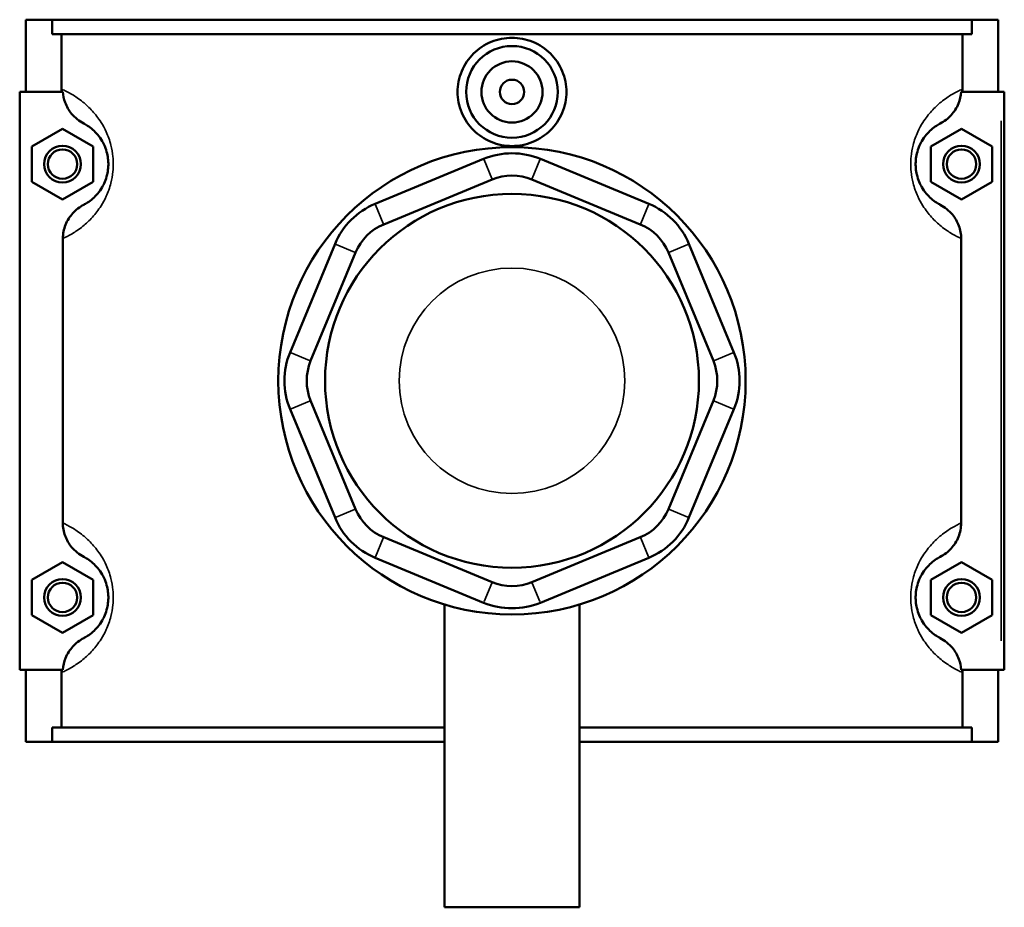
# Model space of a CAD drawing. Header units: inches. Extents: x -1.9 to 48.9, y -1.4 to 48.3.
# Tile 7 of 10: x 16.1 to 22.4, y 32 to 37.7. Entities that reach past the tile are written whole.
import ezdxf

# ---------------------------------------------------------------- set-up
doc = ezdxf.new("R2010")
doc.units = ezdxf.units.IN
doc.header["$MEASUREMENT"] = 0
doc.layers.add('Visible (ANSI)', color=7, linetype='Continuous', lineweight=50)
doc.layers.add('Visible Narrow (ANSI)', color=7, linetype='Continuous', lineweight=35)

msp = doc.modelspace()

# ---------------------------------------------------------------- linework, layer by layer
at = {"layer": 'Visible (ANSI)'}
for p, q in [((16.146, 37.7168), (16.146, 37.2518)), ((16.146, 37.7168), (16.3155, 37.7168)), ((16.3155, 37.7168), (22.2365, 37.7168)), ((16.3155, 37.6238), (16.3155, 37.7168)), ((22.2365, 37.7168), (22.2365, 37.6238)), ((22.2365, 37.7168), (22.406, 37.7168)), ((22.406, 37.7168), (22.406, 37.2518)), ((22.2365, 37.6238), (16.3155, 37.6238)), ((16.376, 37.2699), (16.376, 37.6238)), ((22.1761, 37.2699), (22.1761, 37.6238)), ((16.3848, 37.2518), (16.1067, 37.2518)), ((16.1067, 37.2518), (16.1067, 33.5318)), ((22.1673, 37.2518), (22.4257, 37.2518)), ((22.4257, 37.2518), (22.4454, 37.2518)), ((22.4454, 33.5318), (22.4454, 37.2518)), ((16.1854, 36.9004), (16.3823, 37.0141)), ((16.3823, 37.0141), (16.5791, 36.9004)), ((22.1698, 37.0141), (21.973, 36.9004)), ((22.3667, 36.9004), (22.1698, 37.0141)), ((16.1854, 36.6731), (16.1854, 36.9004)), ((16.5791, 36.9004), (16.5791, 36.6731)), ((21.973, 36.9004), (21.973, 36.6731)), ((22.3667, 36.6731), (22.3667, 36.9004)), ((19.0933, 36.8204), (18.3951, 36.5312)), ((20.157, 36.5312), (19.4588, 36.8204)), ((16.3823, 36.5595), (16.1854, 36.6731)), ((16.5791, 36.6731), (16.3823, 36.5595)), ((18.4499, 36.3988), (19.1481, 36.688)), ((19.404, 36.688), (20.1022, 36.3988)), ((21.973, 36.6731), (22.1698, 36.5595)), ((22.1698, 36.5595), (22.3667, 36.6731)), ((16.3844, 36.3074), (16.3844, 34.4762)), ((18.1366, 36.2727), (17.8474, 35.5745)), ((20.7047, 35.5745), (20.4154, 36.2727)), ((22.1677, 34.4762), (22.1677, 36.3074)), ((17.9798, 35.5197), (18.269, 36.2179)), ((20.2831, 36.2179), (20.5723, 35.5197)), ((18.269, 34.5657), (17.9798, 35.2639)), ((20.5723, 35.2639), (20.2831, 34.5657)), ((17.8474, 35.209), (18.1366, 34.5108)), ((20.4154, 34.5108), (20.7047, 35.209)), ((19.1481, 34.0955), (18.4499, 34.3847)), ((20.1022, 34.3847), (19.404, 34.0955)), ((18.3951, 34.2524), (19.0933, 33.9632)), ((19.4588, 33.9632), (20.157, 34.2524)), ((16.1854, 34.1104), (16.3823, 34.2241)), ((16.3823, 34.2241), (16.5791, 34.1104)), ((22.1698, 34.2241), (21.973, 34.1104)), ((22.3667, 34.1104), (22.1698, 34.2241)), ((16.1854, 33.8831), (16.1854, 34.1104)), ((16.5791, 34.1104), (16.5791, 33.8831)), ((21.973, 34.1104), (21.973, 33.8831)), ((22.3667, 33.8831), (22.3667, 34.1104)), ((18.841, 33.9518), (18.841, 32.0018)), ((19.7111, 33.9518), (19.7111, 32.0018)), ((16.3823, 33.7695), (16.1854, 33.8831)), ((16.5791, 33.8831), (16.3823, 33.7695)), ((21.973, 33.8831), (22.1698, 33.7695)), ((22.1698, 33.7695), (22.3667, 33.8831)), ((16.1067, 33.5318), (16.3848, 33.5318)), ((16.146, 33.5318), (16.146, 33.0668)), ((16.376, 33.1598), (16.376, 33.5137)), ((22.4257, 33.5318), (22.1673, 33.5318)), ((22.1761, 33.1598), (22.1761, 33.5137)), ((22.406, 33.5318), (22.406, 33.0668)), ((22.4454, 33.5318), (22.4257, 33.5318)), ((18.841, 33.1598), (16.3155, 33.1598)), ((16.3155, 33.0668), (16.3155, 33.1598)), ((22.2365, 33.1598), (19.7111, 33.1598)), ((22.2365, 33.1598), (22.2365, 33.0668)), ((16.3155, 33.0668), (16.146, 33.0668)), ((16.3155, 33.0668), (18.841, 33.0668)), ((19.7111, 33.0668), (22.2365, 33.0668)), ((22.406, 33.0668), (22.2365, 33.0668)), ((18.841, 32.0018), (19.7111, 32.0018))]:
    msp.add_line(p, q, dxfattribs=at)
for centre, radius in [((19.276, 37.2518), 0.2953), ((19.276, 37.2518), 0.1969), ((19.276, 37.2518), 0.0787), ((16.3823, 36.7868), 0.1181), ((19.276, 35.3918), 1.5043), ((22.1698, 36.7868), 0.1181), ((16.3823, 36.7868), 0.0945), ((22.1698, 36.7868), 0.0945), ((19.276, 35.3918), 1.2034), ((16.3823, 33.9968), 0.1181), ((22.1698, 33.9968), 0.1181), ((16.3823, 33.9968), 0.0945), ((22.1698, 33.9968), 0.0945)]:
    msp.add_circle(centre, radius, dxfattribs=at)
for centre, radius, start, end in [((19.276, 36.3792), 0.4776, 67.5, 112.5), ((19.276, 36.3792), 0.3343, 67.5, 112.5), ((18.5778, 36.09), 0.4776, 112.5, 157.5), ((19.9742, 36.09), 0.4776, 22.5, 67.5), ((18.5778, 36.09), 0.3343, 112.5, 157.5), ((19.9742, 36.09), 0.3343, 22.5, 67.5), ((18.2886, 35.3918), 0.4776, 157.5, 202.5), ((20.2634, 35.3918), 0.4776, 337.5, 22.5), ((18.2886, 35.3918), 0.3343, 157.5, 202.5), ((20.2634, 35.3918), 0.3343, 337.5, 22.5), ((18.5778, 34.6936), 0.3343, 202.5, 247.5), ((19.9742, 34.6936), 0.3343, 292.5, 337.5), ((18.5778, 34.6936), 0.4776, 202.5, 247.5), ((19.9742, 34.6936), 0.4776, 292.5, 337.5), ((19.276, 34.4044), 0.3343, 247.5, 292.5), ((19.276, 34.4044), 0.4776, 247.5, 292.5)]:
    msp.add_arc(centre, radius, start, end, dxfattribs=at)
for points, knots in [([(19.6263, 37.2518), (19.6263, 37.2079), (19.6175, 37.161), (19.5815, 37.0751), (19.5545, 37.0359), (19.4922, 36.9742), (19.4529, 36.9474), (19.3667, 36.912), (19.3199, 36.9033), (19.2322, 36.9033), (19.1853, 36.912), (19.0992, 36.9474), (19.0598, 36.9742), (18.9976, 37.0359), (18.9705, 37.0751), (18.9346, 37.161), (18.9257, 37.2079), (18.9257, 37.2957), (18.9346, 37.3425), (18.9705, 37.4285), (18.9976, 37.4677), (19.0598, 37.5294), (19.0992, 37.5561), (19.1853, 37.5916), (19.2322, 37.6003), (19.3199, 37.6003), (19.3667, 37.5916), (19.4529, 37.5561), (19.4922, 37.5294), (19.5545, 37.4677), (19.5815, 37.4285), (19.6175, 37.3425), (19.6263, 37.2957), (19.6263, 37.2518)], [0, 0, 0, 0, 0.334822, 0.334822, 0.669644, 0.669644, 1.004062, 1.004062, 1.338481, 1.338481, 1.672899, 1.672899, 2.007318, 2.007318, 2.34214, 2.34214, 2.676962, 2.676962, 3.011784, 3.011784, 3.346606, 3.346606, 3.681024, 3.681024, 4.015443, 4.015443, 4.349861, 4.349861, 4.68428, 4.68428, 5.019102, 5.019102, 5.353923, 5.353923, 5.353923, 5.353923]), ([(16.3848, 37.2518), (16.3862, 37.2286), (16.391, 37.2057), (16.4087, 37.1576), (16.4229, 37.1331), (16.4624, 37.0856), (16.489, 37.0642), (16.5189, 37.0486)], [-0.6485943, -0.6485943, -0.6485943, -0.6485943, -0.4710017, -0.4710017, -0.2572184, -0.2572184, 0, 0, 0, 0]), ([(22.0332, 37.0486), (22.0593, 37.0622), (22.0829, 37.0802), (22.123, 37.1238), (22.1391, 37.1491), (22.1599, 37.2007), (22.1657, 37.226), (22.1673, 37.2518)], [-0.6845999, -0.6845999, -0.6845999, -0.6845999, -0.4604759, -0.4604759, -0.2338643, -0.2338643, -0.0367199, -0.0367199, -0.0367199, -0.0367199]), ([(16.5189, 37.0486), (16.5261, 37.0448), (16.5341, 37.0402), (16.5536, 37.0276), (16.5654, 37.0191), (16.5881, 36.9989), (16.5987, 36.9883), (16.619, 36.9639), (16.6285, 36.9507), (16.6435, 36.925), (16.6492, 36.9138), (16.6604, 36.8872), (16.6657, 36.8714), (16.6728, 36.8413), (16.675, 36.8276), (16.6771, 36.8047), (16.6775, 36.7957), (16.6775, 36.7868), (16.6775, 36.7778), (16.6771, 36.7689), (16.675, 36.746), (16.6728, 36.7323), (16.6657, 36.7022), (16.6604, 36.6864), (16.6492, 36.6598), (16.6435, 36.6486), (16.6285, 36.6228), (16.619, 36.6097), (16.5987, 36.5853), (16.5881, 36.5746), (16.5654, 36.5545), (16.5536, 36.546), (16.5341, 36.5334), (16.5261, 36.5288), (16.5189, 36.525)], [0.722206, 0.722206, 0.722206, 0.722206, 1.148612, 1.148612, 1.655882, 1.655882, 2.062026, 2.062026, 2.414295, 2.414295, 2.643106, 2.643106, 2.905857, 2.905857, 3.103149, 3.103149, 3.226457, 3.226457, 3.226457, 3.349765, 3.349765, 3.547057, 3.547057, 3.809808, 3.809808, 4.038619, 4.038619, 4.390888, 4.390888, 4.797032, 4.797032, 5.304302, 5.304302, 5.730708, 5.730708, 5.730708, 5.730708]), ([(22.0332, 36.525), (22.026, 36.5288), (22.0179, 36.5334), (21.9985, 36.546), (21.9867, 36.5545), (21.964, 36.5746), (21.9533, 36.5853), (21.9331, 36.6097), (21.9236, 36.6228), (21.9086, 36.6486), (21.9029, 36.6598), (21.8917, 36.6864), (21.8864, 36.7022), (21.8793, 36.7323), (21.877, 36.746), (21.875, 36.7689), (21.8745, 36.7778), (21.8745, 36.7868), (21.8745, 36.7957), (21.875, 36.8047), (21.877, 36.8276), (21.8793, 36.8413), (21.8864, 36.8714), (21.8917, 36.8872), (21.9029, 36.9138), (21.9086, 36.925), (21.9236, 36.9507), (21.9331, 36.9639), (21.9533, 36.9883), (21.964, 36.9989), (21.9867, 37.0191), (21.9985, 37.0276), (22.0179, 37.0402), (22.026, 37.0448), (22.0332, 37.0486)], [0.722206, 0.722206, 0.722206, 0.722206, 1.148612, 1.148612, 1.655882, 1.655882, 2.062026, 2.062026, 2.414295, 2.414295, 2.643106, 2.643106, 2.905857, 2.905857, 3.103149, 3.103149, 3.226457, 3.226457, 3.226457, 3.349765, 3.349765, 3.547057, 3.547057, 3.809808, 3.809808, 4.038619, 4.038619, 4.390888, 4.390888, 4.797032, 4.797032, 5.304301, 5.304301, 5.730708, 5.730708, 5.730708, 5.730708]), ([(16.5189, 36.525), (16.4928, 36.5114), (16.4692, 36.4934), (16.4291, 36.4498), (16.413, 36.4245), (16.3904, 36.3684), (16.3844, 36.3381), (16.3844, 36.3074)], [-0.6845999, -0.6845999, -0.6845999, -0.6845999, -0.4604759, -0.4604759, -0.2338643, -0.2338643, 0, 0, 0, 0]), ([(22.1677, 36.3074), (22.1677, 36.3355), (22.1627, 36.3633), (22.1433, 36.416), (22.1292, 36.4405), (22.0897, 36.488), (22.0631, 36.5094), (22.0332, 36.525)], [-0.6853475, -0.6853475, -0.6853475, -0.6853475, -0.4710017, -0.4710017, -0.2572184, -0.2572184, 0, 0, 0, 0]), ([(16.3844, 34.4762), (16.3844, 34.4481), (16.3894, 34.4203), (16.4087, 34.3676), (16.4229, 34.3431), (16.4624, 34.2956), (16.489, 34.2742), (16.5189, 34.2586)], [-0.6853475, -0.6853475, -0.6853475, -0.6853475, -0.4710017, -0.4710017, -0.2572184, -0.2572184, 0, 0, 0, 0]), ([(22.0332, 34.2586), (22.0593, 34.2722), (22.0829, 34.2902), (22.123, 34.3338), (22.1391, 34.3591), (22.1617, 34.4152), (22.1677, 34.4455), (22.1677, 34.4762)], [-0.6845999, -0.6845999, -0.6845999, -0.6845999, -0.4604759, -0.4604759, -0.2338643, -0.2338643, 0, 0, 0, 0]), ([(16.5189, 34.2586), (16.5261, 34.2548), (16.5341, 34.2502), (16.5536, 34.2376), (16.5654, 34.2291), (16.5881, 34.2089), (16.5987, 34.1983), (16.619, 34.1739), (16.6285, 34.1607), (16.6435, 34.135), (16.6492, 34.1238), (16.6604, 34.0972), (16.6657, 34.0814), (16.6728, 34.0513), (16.675, 34.0376), (16.6771, 34.0147), (16.6775, 34.0057), (16.6775, 33.9968), (16.6775, 33.9878), (16.6771, 33.9789), (16.675, 33.956), (16.6728, 33.9423), (16.6657, 33.9122), (16.6604, 33.8964), (16.6492, 33.8698), (16.6435, 33.8586), (16.6285, 33.8328), (16.619, 33.8197), (16.5987, 33.7953), (16.5881, 33.7846), (16.5654, 33.7645), (16.5536, 33.756), (16.5341, 33.7434), (16.5261, 33.7388), (16.5189, 33.735)], [0.722206, 0.722206, 0.722206, 0.722206, 1.148612, 1.148612, 1.655882, 1.655882, 2.062026, 2.062026, 2.414295, 2.414295, 2.643106, 2.643106, 2.905857, 2.905857, 3.103149, 3.103149, 3.226457, 3.226457, 3.226457, 3.349765, 3.349765, 3.547057, 3.547057, 3.809808, 3.809808, 4.038619, 4.038619, 4.390888, 4.390888, 4.797032, 4.797032, 5.304302, 5.304302, 5.730708, 5.730708, 5.730708, 5.730708]), ([(22.0332, 33.735), (22.026, 33.7388), (22.0179, 33.7434), (21.9985, 33.756), (21.9867, 33.7645), (21.964, 33.7846), (21.9533, 33.7953), (21.9331, 33.8197), (21.9236, 33.8328), (21.9086, 33.8586), (21.9029, 33.8698), (21.8917, 33.8964), (21.8864, 33.9122), (21.8793, 33.9423), (21.877, 33.956), (21.875, 33.9789), (21.8745, 33.9878), (21.8745, 33.9968), (21.8745, 34.0057), (21.875, 34.0147), (21.877, 34.0376), (21.8793, 34.0513), (21.8864, 34.0814), (21.8917, 34.0972), (21.9029, 34.1238), (21.9086, 34.135), (21.9236, 34.1607), (21.9331, 34.1739), (21.9533, 34.1983), (21.964, 34.2089), (21.9867, 34.2291), (21.9985, 34.2376), (22.0179, 34.2502), (22.026, 34.2548), (22.0332, 34.2586)], [0.722084, 0.722084, 0.722084, 0.722084, 1.148493, 1.148493, 1.655762, 1.655762, 2.061905, 2.061905, 2.414174, 2.414174, 2.642985, 2.642985, 2.905735, 2.905735, 3.103027, 3.103027, 3.226335, 3.226335, 3.226335, 3.349643, 3.349643, 3.546935, 3.546935, 3.809685, 3.809685, 4.038496, 4.038496, 4.390764, 4.390764, 4.796908, 4.796908, 5.304177, 5.304177, 5.730586, 5.730586, 5.730586, 5.730586]), ([(16.5189, 33.735), (16.4928, 33.7214), (16.4692, 33.7034), (16.4291, 33.6598), (16.413, 33.6345), (16.3922, 33.5829), (16.3864, 33.5575), (16.3848, 33.5318)], [-0.6845999, -0.6845999, -0.6845999, -0.6845999, -0.4604759, -0.4604759, -0.2338643, -0.2338643, -0.0367199, -0.0367199, -0.0367199, -0.0367199]), ([(22.1673, 33.5318), (22.1659, 33.555), (22.161, 33.5778), (22.1433, 33.626), (22.1292, 33.6505), (22.0897, 33.698), (22.0631, 33.7194), (22.0332, 33.735)], [-0.6485943, -0.6485943, -0.6485943, -0.6485943, -0.4710017, -0.4710017, -0.2572184, -0.2572184, 0, 0, 0, 0])]:
    msp.add_open_spline(points, degree=3, knots=knots, dxfattribs=at)
for points in [[(16.3767, 37.2518), (16.3762, 37.2578), (16.376, 37.2639), (16.376, 37.2699)], [(22.1761, 37.2699), (22.1761, 37.2639), (22.1759, 37.2578), (22.1754, 37.2518)], [(16.376, 33.5137), (16.376, 33.5197), (16.3762, 33.5258), (16.3767, 33.5318)], [(22.1754, 33.5318), (22.1759, 33.5258), (22.1761, 33.5197), (22.1761, 33.5137)]]:
    msp.add_open_spline(points, degree=3, dxfattribs=at)
at = {"layer": 'Visible Narrow (ANSI)'}
for p, q in [((22.4257, 37.0658), (22.4257, 33.7178)), ((19.1454, 36.6947), (19.096, 36.8138)), ((19.4067, 36.6947), (19.4561, 36.8138)), ((18.3978, 36.5246), (18.4472, 36.4055)), ((20.1049, 36.4055), (20.1543, 36.5246)), ((18.2624, 36.2207), (18.1433, 36.27)), ((20.2897, 36.2207), (20.4088, 36.27)), ((17.9732, 35.5225), (17.854, 35.5718)), ((20.5789, 35.5225), (20.698, 35.5718)), ((17.9732, 35.2611), (17.854, 35.2118)), ((20.5789, 35.2611), (20.698, 35.2118)), ((18.2624, 34.5629), (18.1433, 34.5136)), ((20.2897, 34.5629), (20.4088, 34.5136)), ((18.4472, 34.3781), (18.3978, 34.259)), ((20.1049, 34.3781), (20.1543, 34.259)), ((19.1454, 34.0889), (19.096, 33.9698)), ((19.4067, 34.0889), (19.4561, 33.9698))]:
    msp.add_line(p, q, dxfattribs=at)
msp.add_circle((19.276, 35.3918), 0.7259, dxfattribs=at)
for points, knots in [([(16.3844, 36.3074), (16.4015, 36.3151), (16.4217, 36.3251), (16.4655, 36.3513), (16.4886, 36.3667), (16.5333, 36.4031), (16.5543, 36.4223), (16.5941, 36.4664), (16.6129, 36.4903), (16.6423, 36.5369), (16.6536, 36.5572), (16.6756, 36.6053), (16.6861, 36.6338), (16.6999, 36.6883), (16.7044, 36.713), (16.7085, 36.7544), (16.7093, 36.7706), (16.7093, 36.7868), (16.7093, 36.803), (16.7085, 36.8192), (16.7044, 36.8606), (16.6999, 36.8853), (16.6861, 36.9398), (16.6756, 36.9683), (16.6536, 37.0164), (16.6423, 37.0367), (16.6129, 37.0833), (16.5941, 37.1072), (16.5543, 37.1513), (16.5333, 37.1705), (16.4886, 37.2069), (16.4655, 37.2223), (16.4186, 37.2503), (16.3961, 37.2611), (16.3771, 37.2694), (16.3765, 37.2697), (16.376, 37.2699)], [-5.865342, -5.865342, -5.865342, -5.865342, -5.304302, -5.304302, -4.797032, -4.797032, -4.390888, -4.390888, -4.038619, -4.038619, -3.809808, -3.809808, -3.547057, -3.547057, -3.349765, -3.349765, -3.226457, -3.226457, -3.226457, -3.103149, -3.103149, -2.905857, -2.905857, -2.643106, -2.643106, -2.414295, -2.414295, -2.062026, -2.062026, -1.655882, -1.655882, -1.148612, -1.148612, -0.512737, -0.512737, -0.493081, -0.493081, -0.493081, -0.493081]), ([(22.1761, 37.2699), (22.1755, 37.2697), (22.175, 37.2694), (22.1559, 37.2611), (22.1335, 37.2503), (22.0865, 37.2223), (22.0634, 37.2069), (22.0188, 37.1705), (21.9978, 37.1513), (21.958, 37.1072), (21.9392, 37.0833), (21.9097, 37.0367), (21.8985, 37.0164), (21.8765, 36.9683), (21.866, 36.9398), (21.8521, 36.8853), (21.8477, 36.8606), (21.8436, 36.8192), (21.8428, 36.803), (21.8428, 36.7868), (21.8428, 36.7706), (21.8436, 36.7544), (21.8477, 36.713), (21.8521, 36.6883), (21.866, 36.6338), (21.8765, 36.6053), (21.8985, 36.5572), (21.9097, 36.5369), (21.9392, 36.4903), (21.958, 36.4664), (21.9978, 36.4223), (22.0188, 36.4031), (22.0634, 36.3667), (22.0865, 36.3513), (22.1304, 36.3251), (22.1506, 36.3151), (22.1677, 36.3074)], [-5.959833, -5.959833, -5.959833, -5.959833, -5.940177, -5.940177, -5.304301, -5.304301, -4.797032, -4.797032, -4.390888, -4.390888, -4.038619, -4.038619, -3.809808, -3.809808, -3.547057, -3.547057, -3.349765, -3.349765, -3.226457, -3.226457, -3.226457, -3.103149, -3.103149, -2.905857, -2.905857, -2.643106, -2.643106, -2.414295, -2.414295, -2.062026, -2.062026, -1.655882, -1.655882, -1.148612, -1.148612, -0.587572, -0.587572, -0.587572, -0.587572]), ([(16.376, 33.5137), (16.3765, 33.5139), (16.3771, 33.5142), (16.3961, 33.5225), (16.4186, 33.5333), (16.4655, 33.5613), (16.4886, 33.5767), (16.5333, 33.6131), (16.5543, 33.6323), (16.5941, 33.6764), (16.6129, 33.7003), (16.6423, 33.7469), (16.6536, 33.7672), (16.6756, 33.8153), (16.6861, 33.8438), (16.6999, 33.8983), (16.7044, 33.923), (16.7085, 33.9644), (16.7093, 33.9806), (16.7093, 33.9968), (16.7093, 34.013), (16.7085, 34.0292), (16.7044, 34.0706), (16.6999, 34.0953), (16.6861, 34.1498), (16.6756, 34.1783), (16.6536, 34.2264), (16.6423, 34.2467), (16.6129, 34.2933), (16.5941, 34.3172), (16.5543, 34.3613), (16.5333, 34.3805), (16.4886, 34.4169), (16.4655, 34.4323), (16.4217, 34.4585), (16.4015, 34.4685), (16.3844, 34.4762)], [-5.959833, -5.959833, -5.959833, -5.959833, -5.940177, -5.940177, -5.304302, -5.304302, -4.797032, -4.797032, -4.390888, -4.390888, -4.038619, -4.038619, -3.809808, -3.809808, -3.547057, -3.547057, -3.349765, -3.349765, -3.226457, -3.226457, -3.226457, -3.103149, -3.103149, -2.905857, -2.905857, -2.643106, -2.643106, -2.414295, -2.414295, -2.062026, -2.062026, -1.655882, -1.655882, -1.148612, -1.148612, -0.587572, -0.587572, -0.587572, -0.587572]), ([(22.1677, 34.4762), (22.1506, 34.4685), (22.1304, 34.4585), (22.0865, 34.4323), (22.0634, 34.4169), (22.0188, 34.3805), (21.9978, 34.3613), (21.958, 34.3172), (21.9392, 34.2933), (21.9097, 34.2467), (21.8985, 34.2264), (21.8765, 34.1783), (21.866, 34.1498), (21.8521, 34.0953), (21.8477, 34.0706), (21.8436, 34.0292), (21.8428, 34.013), (21.8428, 33.9968), (21.8428, 33.9806), (21.8436, 33.9644), (21.8477, 33.923), (21.8521, 33.8983), (21.866, 33.8438), (21.8765, 33.8153), (21.8985, 33.7672), (21.9097, 33.7469), (21.9392, 33.7003), (21.958, 33.6764), (21.9978, 33.6323), (22.0188, 33.6131), (22.0634, 33.5767), (22.0865, 33.5613), (22.1335, 33.5333), (22.1559, 33.5225), (22.175, 33.5142), (22.1755, 33.5139), (22.1761, 33.5137)], [-5.86522, -5.86522, -5.86522, -5.86522, -5.304177, -5.304177, -4.796908, -4.796908, -4.390764, -4.390764, -4.038496, -4.038496, -3.809685, -3.809685, -3.546935, -3.546935, -3.349643, -3.349643, -3.226335, -3.226335, -3.226335, -3.103027, -3.103027, -2.905735, -2.905735, -2.642985, -2.642985, -2.414174, -2.414174, -2.061905, -2.061905, -1.655762, -1.655762, -1.148493, -1.148493, -0.512618, -0.512618, -0.492959, -0.492959, -0.492959, -0.492959])]:
    msp.add_open_spline(points, degree=3, knots=knots, dxfattribs=at)

doc.saveas('drawing.dxf')
